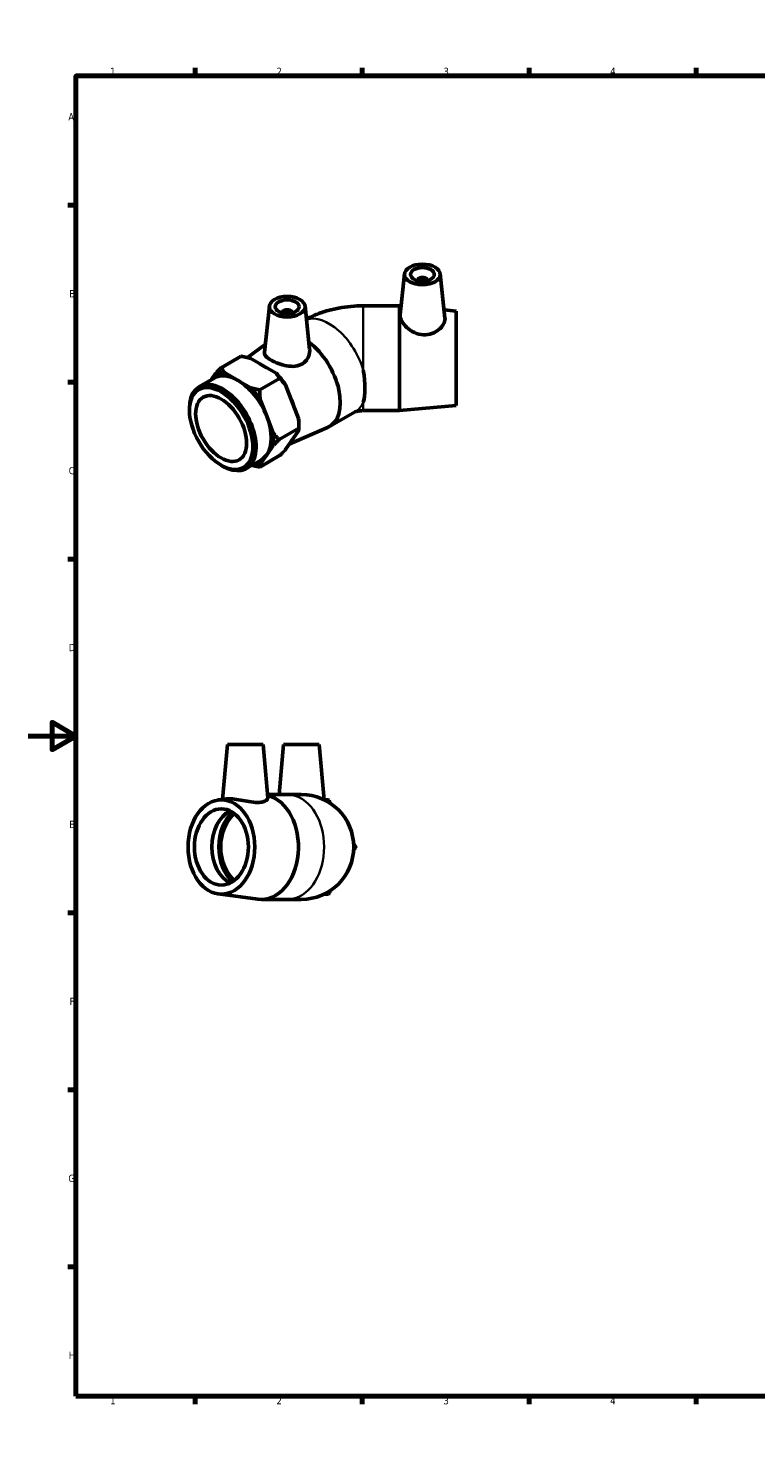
# Model space of a CAD drawing. Header units: millimetres. Extents: x 0 to 897, y -165 to 594.
# Tile 1 of 3: x 0 to 305, y 0 to 594. Entities that reach past the tile are written whole.
import ezdxf

# ---------------------------------------------------------------- set-up
doc = ezdxf.new("R2010")
doc.units = ezdxf.units.MM
for name, color, linetype, lineweight in [('Border (ANSI)', 7, 'Continuous', 70), ('Visible (ANSI)', 7, 'Continuous', 50), ('Visible Narrow (ANSI)', 7, 'Continuous', 35)]:
    doc.layers.add(name, color=color, linetype=linetype, lineweight=lineweight)
doc.styles.add('Note Text (ANSI)', font='tahoma.ttf')

# ---------------------------------------------------------------- blocks, each defined once
blk = doc.blocks.new('Borders Default Border')
at = {"layer": 'Border (ANSI)'}
for p, q in [((70.08, 574), (70.08, 577.45)), ((140.17, 574), (140.17, 577.45)), ((210.25, 574), (210.25, 577.45)), ((280.33, 574), (280.33, 577.45)), ((350.42, 574), (350.42, 577.45)), ((490.58, 574), (490.58, 577.45)), ((560.67, 574), (560.67, 577.45)), ((630.75, 574), (630.75, 577.45)), ((700.83, 574), (700.83, 577.45)), ((770.92, 574), (770.92, 577.45)), ((20, 519.75), (16.55, 519.75)), ((821, 519.75), (824.45, 519.75)), ((20, 445.5), (16.55, 445.5)), ((821, 445.5), (824.45, 445.5)), ((20, 371.25), (16.55, 371.25)), ((821, 371.25), (824.45, 371.25)), ((20, 222.75), (16.55, 222.75)), ((821, 222.75), (824.45, 222.75)), ((20, 148.5), (16.55, 148.5)), ((821, 148.5), (824.45, 148.5)), ((20, 74.25), (16.55, 74.25)), ((821, 74.25), (824.45, 74.25)), ((70.08, 20), (70.08, 16.55)), ((140.17, 20), (140.17, 16.55)), ((210.25, 20), (210.25, 16.55)), ((280.33, 20), (280.33, 16.55)), ((350.42, 20), (350.42, 16.55)), ((490.58, 20), (490.58, 16.55)), ((560.67, 20), (560.67, 16.55)), ((630.75, 20), (630.75, 16.55)), ((700.83, 20), (700.83, 16.55)), ((770.92, 20), (770.92, 16.55))]:
    blk.add_line(p, q, dxfattribs=at)
at = {"layer": 'Border (ANSI)', "flags": 128}
for points in [[(420.5, 594), (420.5, 574), (414.73, 584), (426.27, 584), (420.5, 574)], [(20, 20), (20, 574), (821, 574), (821, 20), (20, 20)], [(0, 297), (20, 297), (10, 302.77), (10, 291.23), (20, 297)], [(841, 297), (821, 297), (831, 302.77), (831, 291.23), (821, 297)], [(420.5, 0), (420.5, 20), (414.73, 10), (426.27, 10), (420.5, 20)]]:
    blk.add_lwpolyline(points, dxfattribs=at)
at = {"layer": 'Border (ANSI)', "color": 230, "true_color": 0xff0080, "attachment_point": 7, "style": 'Note Text (ANSI)'}
for s, insert, char_height in [('1', (34.35, 574.4), 3.05), ('2', (104.2, 574.4), 3.05), ('3', (174.26, 574.34), 3.05), ('4', (244.23, 574.4), 3.05), ('5', (314.48, 574.34), 3.05), ('6', (384.49, 574.34), 3.05), ('7', (454.6, 574.4), 3.05), ('8', (524.63, 574.33), 3.05), ('9', (594.7, 574.34), 3.05), ('10', (663.96, 574.34), 3.048), ('11', (734.04, 574.4), 3.048), ('12', (804.13, 574.4), 3.048), ('A', (16.78, 555.35), 3.05), ('A', (821.63, 555.35), 3.05), ('B', (17.15, 481.1), 3.05), ('B', (821.99, 481.1), 3.05), ('C', (16.95, 406.8), 3.05), ('C', (821.8, 406.8), 3.05), ('D', (16.96, 332.6), 3.05), ('D', (821.81, 332.6), 3.05), ('E', (17.21, 258.35), 3.05), ('E', (822.05, 258.35), 3.05), ('F', (17.29, 184.1), 3.05), ('F', (822.14, 184.1), 3.05), ('G', (16.81, 109.79), 3.05), ('G', (821.66, 109.79), 3.05), ('H', (16.97, 35.6), 3.05), ('H', (821.81, 35.6), 3.05), ('1', (34.35, 16.55), 3.05), ('2', (104.2, 16.55), 3.05), ('3', (174.26, 16.49), 3.05), ('4', (244.23, 16.55), 3.05), ('5', (314.48, 16.49), 3.05), ('6', (384.49, 16.49), 3.05), ('7', (454.6, 16.55), 3.05), ('8', (524.63, 16.48), 3.05), ('9', (594.7, 16.49), 3.05), ('10', (663.96, 16.49), 3.048), ('11', (734.04, 16.55), 3.048), ('12', (804.13, 16.55), 3.048)]:
    blk.add_mtext(s, dxfattribs=dict(at, insert=insert, char_height=char_height))

msp = doc.modelspace()

# ---------------------------------------------------------------- linework, layer by layer
at = {"layer": 'Visible (ANSI)'}
for p, q in [((157.948, 490.967), (156.111, 473.84)), ((163.433, 488.248), (163.433, 488.062)), ((167.433, 488.248), (167.433, 488.062)), ((172.919, 490.967), (174.908, 472.421)), ((101.186, 477.427), (99.111, 458.07)), ((116.158, 477.427), (118.092, 459.391)), ((155.882, 477.546), (140.632, 477.546)), ((155.882, 477.546), (155.882, 433.546)), ((156.503, 477.489), (155.882, 477.546)), ((179.632, 475.346), (174.543, 475.817)), ((179.632, 475.346), (179.632, 435.746)), ((106.672, 474.709), (106.672, 474.522)), ((110.672, 474.709), (110.672, 474.522)), ((91.969, 455.811), (99.461, 461.34)), ((89.347, 456.375), (81.003, 451.57)), ((104.042, 449.216), (93.081, 455.528)), ((71.753, 443.595), (78.074, 447.235)), ((78.57, 449.062), (76.759, 446.477)), ((87.955, 446.264), (82.474, 449.42)), ((93.436, 443.108), (87.955, 446.264)), ((105.514, 447.066), (97.17, 442.261)), ((113.427, 430.23), (107.946, 444.362)), ((67.633, 433.717), (67.633, 434.499)), ((100.08, 431.188), (97.34, 438.254)), ((179.632, 435.746), (155.882, 433.546)), ((102.82, 424.122), (100.08, 431.188)), ((126.405, 426.831), (137.188, 433.041)), ((155.882, 433.546), (140.632, 433.546)), ((113.597, 426.223), (105.253, 421.418)), ((107.946, 417.199), (113.427, 425.018)), ((109.533, 419.463), (125.658, 426.456)), ((113.597, 427.526), (113.597, 426.223)), ((100.08, 415.001), (102.82, 418.91)), ((80.903, 410.673), (81.579, 410.28)), ((91.514, 409.278), (97.836, 412.918)), ((105.514, 414.691), (97.17, 409.886)), ((97.34, 411.091), (100.08, 415.001)), ((83.596, 293.427), (81.58, 270.382)), ((83.596, 293.427), (98.596, 293.427)), ((98.596, 293.427), (100.549, 271.108)), ((107.108, 293.427), (105.27, 272.427)), ((107.108, 293.427), (122.108, 293.427)), ((122.108, 293.427), (124.135, 270.258)), ((79.76, 270.142), (83.186, 270.593)), ((100.434, 272.427), (108.634, 272.427)), ((114.608, 272.427), (108.634, 272.427)), ((79.76, 230.713), (96.409, 228.522)), ((97.85, 228.427), (108.634, 228.427)), ((108.634, 228.427), (114.608, 228.427))]:
    msp.add_line(p, q, dxfattribs=at)
msp.add_arc((114.608, 250.427), 22, 270, 90, dxfattribs=at)
for centre, major_axis, ratio in [((165.433, 490.701), (7.5, 0), 0.5758617), ((165.433, 490.701), (5, 0), 0.5758617), ((108.672, 477.161), (7.5, 0), 0.5758617), ((108.672, 477.161), (5, 0), 0.5758617), ((80.955, 426.045), (9.402, -16.326), 0.5780931), ((80.955, 426.045), (7.558, -13.125), 0.5780931), ((81.057, 250.427), (0, -19.8), 0.7071068), ((81.057, 250.427), (0, -16), 0.7071068)]:
    msp.add_ellipse(centre, major_axis=major_axis, ratio=ratio, dxfattribs=at)
for centre, major_axis, ratio, start_param, end_param in [((165.433, 488.248), (-2, 0), 0.5758617, 2.9729035, 6.4518745), ((108.672, 474.709), (-2, 0), 0.5758617, 2.9729035, 6.4518745), ((115.426, 445.896), (10.979, -19.065), 0.5780931, 6.2175112, 8.4895865), ((98.632, 436.225), (9.881, -17.158), 0.5780931, 2.2577765, 2.4584799), ((87.955, 430.077), (-9.881, 17.158), 0.5780931, 5.4997209, 6.2831853), ((87.955, 430.077), (-10.611, 18.426), 0.5780931, 5.8728481, 6.1737912), ((87.955, 430.077), (-9.881, 17.158), 0.5780931, 4.4525233, 5.4997209), ((98.562, 436.185), (10.611, -18.426), 0.5780931, 1.6840579, 1.985001), ((132.183, 455.546), (5.861, -21.921), 0.3183383, 0.4880098, 1.2564606), ((81.634, 426.436), (9.881, -17.158), 0.5780931, 5.4958534, 10.2121098), ((87.955, 430.077), (-10.611, 18.426), 0.5780931, 4.8256505, 5.1265936), ((98.632, 436.225), (9.881, -17.158), 0.5780931, 1.1934803, 1.428381), ((87.955, 430.077), (9.881, -17.158), 0.5780931, 0.2637331, 1.3109306), ((98.562, 436.185), (10.611, -18.426), 0.5780931, 0.7873319, 0.9378034), ((87.955, 430.077), (-10.611, 18.426), 0.5780931, 3.778453, 4.0793961), ((98.632, 436.225), (9.881, -17.158), 0.5780931, 0.2027587, 0.3247075), ((87.955, 430.077), (10.611, -18.426), 0.5780931, 5.9100581, 6.1737912), ((87.955, 430.077), (9.881, -17.158), 0.5780931, 0, 0.2637331), ((97.85, 250.427), (0, 22), 0.7071068, 3.0488281, 6.1145801), ((88.41, 250.427), (0, -16), 0.7071068, 3.4726044, 5.9521736), ((92.087, 250.427), (0, 17.105), 0.7071068, 0.5522008, 2.5893918), ((92.087, 250.427), (0, 16), 0.7071068, 0.5092242, 2.6323685)]:
    msp.add_ellipse(centre, major_axis=major_axis, ratio=ratio, start_param=start_param, end_param=end_param, dxfattribs=at)
for points, knots in [([(116.74, 471.999), (117.868, 472.588), (119.006, 473.119), (121.812, 474.293), (123.488, 474.88), (126.868, 475.872), (128.571, 476.276), (131.995, 476.916), (133.716, 477.153), (137.169, 477.468), (138.9, 477.546), (140.632, 477.546)], [4.76098541, 4.76098541, 4.76098541, 4.76098541, 4.86946861, 4.86946861, 5.02654825, 5.02654825, 5.18362788, 5.18362788, 5.34070751, 5.34070751, 5.49778714, 5.49778714, 5.49778714, 5.49778714]), ([(174.907, 472.421), (174.919, 472.312), (174.925, 472.201), (174.925, 471.411), (174.7, 470.614), (173.79, 469.014), (173.106, 468.214), (171.529, 466.897), (170.527, 466.285), (168.299, 465.479), (167.072, 465.293), (164.633, 465.398), (163.299, 465.74), (160.872, 466.867), (159.777, 467.645), (158.073, 469.231), (157.336, 470.147), (156.346, 471.932), (156.094, 472.8), (156.094, 473.626), (156.1, 473.734), (156.112, 473.839)], [1.3498474, 1.3498474, 1.3498474, 1.3498474, 1.4078063, 1.4078063, 1.7613721, 1.7613721, 2.114938, 2.114938, 2.4652753, 2.4652753, 2.8156127, 2.8156127, 3.2000004, 3.2000004, 3.5843881, 3.5843881, 3.9573104, 3.9573104, 4.3302327, 4.3302327, 4.3873753, 4.3873753, 4.3873753, 4.3873753]), ([(115.131, 453.231), (114.274, 452.699), (113.203, 452.337), (110.894, 452.061), (109.656, 452.138), (107.349, 452.529), (106.117, 452.872), (103.84, 453.712), (102.794, 454.206), (101.127, 455.166), (100.4, 455.693), (99.409, 456.735), (99.145, 457.254), (99.098, 457.853), (99.1, 457.96), (99.112, 458.069)], [0, 0, 0, 0, 0.3503374, 0.3503374, 0.7006747, 0.7006747, 1.0542405, 1.0542405, 1.4078063, 1.4078063, 1.7613721, 1.7613721, 2.114938, 2.114938, 2.1905858, 2.1905858, 2.1905858, 2.1905858]), ([(118.09, 459.391), (118.115, 459.167), (118.128, 458.943), (118.13, 457.711), (117.885, 456.613), (116.856, 454.662), (116.071, 453.815), (115.131, 453.231)], [4.99208959, 4.99208959, 4.99208959, 4.99208959, 5.07607728, 5.07607728, 5.46046501, 5.46046501, 5.84485275, 5.84485275, 5.84485275, 5.84485275]), ([(137.118, 433.001), (137.122, 433.003), (137.128, 433.005), (137.193, 433.032), (137.317, 433.08), (137.662, 433.186), (137.88, 433.244), (138.388, 433.352), (138.679, 433.403), (139.314, 433.485), (139.66, 433.515), (140.219, 433.541), (140.425, 433.546), (140.632, 433.546)], [-1.42809354, -1.42809354, -1.42809354, -1.42809354, -1.4146823, -1.4146823, -1.27528525, -1.27528525, -1.1408744, -1.1408744, -1.00515615, -1.00515615, -0.8655995, -0.8655995, -0.78539816, -0.78539816, -0.78539816, -0.78539816]), ([(97.555, 269.18), (96.698, 269.084), (95.627, 269.109), (93.318, 269.364), (92.08, 269.585), (89.774, 270.009), (88.542, 270.242), (86.264, 270.571), (85.218, 270.663), (83.951, 270.663), (83.547, 270.638), (83.188, 270.591)], [0, 0, 0, 0, 0.3503374, 0.3503374, 0.7006747, 0.7006747, 1.0542405, 1.0542405, 1.4078063, 1.4078063, 1.5916819, 1.5916819, 1.5916819, 1.5916819]), ([(100.549, 271.108), (100.551, 271.085), (100.552, 271.061), (100.555, 270.664), (100.309, 270.239), (99.281, 269.545), (98.495, 269.285), (97.555, 269.18)], [5.0517608, 5.0517608, 5.0517608, 5.0517608, 5.07607728, 5.07607728, 5.46046501, 5.46046501, 5.84485275, 5.84485275, 5.84485275, 5.84485275])]:
    msp.add_open_spline(points, degree=3, knots=knots, dxfattribs=at)
for points, weights in [([(78.57, 449.062), (79.655, 450.22), (81.003, 451.57)], [1, 1.00349679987, 1]), ([(81.003, 451.57), (81.677, 450.406), (82.474, 449.42)], [1, 1.00349679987, 1]), ([(93.081, 455.528), (91.37, 455.987), (89.347, 456.375)], [1, 1.00349679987, 1]), ([(105.514, 447.066), (104.839, 448.23), (104.042, 449.216)], [1, 1.00349679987, 1]), ([(107.946, 444.362), (106.862, 445.715), (105.514, 447.066)], [1, 1.00349679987, 1]), ([(93.436, 443.108), (95.147, 442.649), (97.17, 442.261)], [1, 1.00349679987, 1]), ([(97.17, 442.261), (97.17, 440.134), (97.34, 438.254)], [1, 1.00349679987, 1]), ([(113.597, 426.223), (113.597, 428.35), (113.427, 430.23)], [1, 1.00349679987, 1]), ([(102.82, 424.122), (103.905, 422.769), (105.253, 421.418)], [1, 1.00349679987, 1]), ([(113.427, 425.018), (113.597, 425.65), (113.597, 426.223)], [1, 1.00349679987, 1]), ([(105.253, 421.418), (103.905, 420.068), (102.82, 418.91)], [1, 1.00349679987, 1]), ([(105.514, 414.691), (106.862, 416.041), (107.946, 417.199)], [1, 1.00349679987, 1]), ([(97.17, 409.886), (95.389, 410.228), (93.851, 410.624)], [1, 1.00307773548, 1.00073768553]), ([(97.34, 411.091), (97.17, 410.46), (97.17, 409.886)], [1, 1.00349679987, 1]), ([(124.197, 270.227), (125.1, 270.227), (126.039, 270.227)], [1.00174787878, 1.0017182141, 1]), ([(126.039, 270.227), (126.508, 269.414), (126.96, 268.632)], [1, 1.0017182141, 1.00174787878]), ([(136.55, 252.023), (137.001, 251.24), (137.471, 250.427)], [1.00174787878, 1.0017182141, 1]), ([(137.471, 250.427), (137.001, 249.614), (136.55, 248.832)], [1, 1.0017182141, 1.00174787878]), ([(126.96, 232.223), (126.508, 231.44), (126.039, 230.627)], [1.00174787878, 1.0017182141, 1]), ([(126.039, 230.627), (125.1, 230.627), (124.197, 230.627)], [1, 1.0017182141, 1.00174787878])]:
    msp.add_rational_spline(points, weights, degree=2, dxfattribs=at)
at = {"layer": 'Visible Narrow (ANSI)'}
for p, q in [((140.632, 477.546), (140.632, 450.543)), ((140.632, 437.059), (140.632, 433.546))]:
    msp.add_line(p, q, dxfattribs=at)
for centre, major_axis, ratio, start_param, end_param in [((126.21, 452.106), (-10.979, 19.065), 0.5780931, 4.3131499, 6.1527557), ((126.21, 452.106), (10.979, -19.065), 0.5780931, 0, 0.4031065), ((108.634, 250.427), (0, 22), 0.7071068, 3.2986723, 6.1261057)]:
    msp.add_ellipse(centre, major_axis=major_axis, ratio=ratio, start_param=start_param, end_param=end_param, dxfattribs=at)

# ---------------------------------------------------------------- block references
msp.add_blockref('Borders Default Border', (0, 0))

doc.saveas('drawing.dxf')
